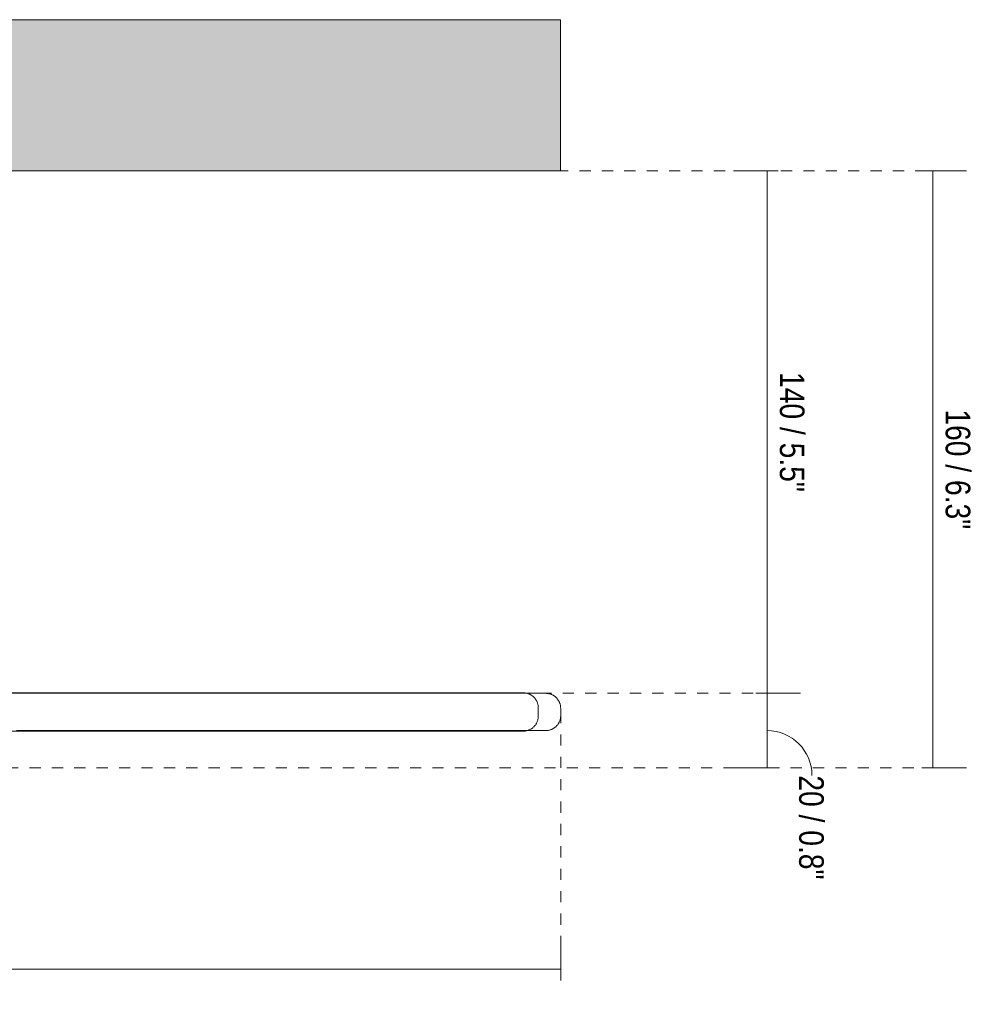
# Model space of a CAD drawing. Header units: millimetres. Extents: x 6395 to 8331, y 1657 to 6720.
# Tile 2 of 4: x 6650 to 6905, y 1777 to 2041. Entities that reach past the tile are written whole.
import ezdxf

# ---------------------------------------------------------------- set-up
doc = ezdxf.new("R2010")
doc.units = ezdxf.units.MM
doc.linetypes.add('Dash', pattern=[6, 3, -3])
for name, color, linetype, lineweight in [('Cotas', 7, 'Continuous', 9), ('Cotas-3', 7, 'Continuous', 9), ('Luminarias', 7, 'Continuous', 20), ('Techos', 7, 'Continuous', 9)]:
    doc.layers.add(name, color=color, linetype=linetype, lineweight=lineweight)
doc.layers.add('Lighthing Fixture Dim Grey Dash', color=7, linetype='Dash', lineweight=9, true_color=0xd2d2d2)
doc.styles.add('Arial Narrow', font='ARIALN.TTF', dxfattribs={"height": 6.6})
doc.dimstyles.new('FARO_-_2_2mm_Arial_Narrow_mm_Inch_Left_1', dxfattribs={"dimscale": 304.8, "dimtxt": 6.754644, "dimasz": 0, "dimexe": 0.029528, "dimexo": 0.0625, "dimgap": 0.004921, "dimtad": 1, "dimdec": 0, "dimzin": 0, "dimdsep": 46, "dimtxsty": 'Arial Narrow', "dimblk1": 'NONE', "dimblk2": 'NONE', "dimsah": 1, "dimcen": 0.09, "dimadec": 0, "dimazin": 0, "dimtfac": 1, "dimtdec": 4, "dimtix": 1, "dimtmove": 0, "dimatfit": 3, "dimfxl": 0.009843, "dimfxlon": 1, "dimtvp": 1, "dimtolj": 1, "dimtzin": 0, "dimarcsym": 2})
doc.dimstyles.new('FARO_-_2_2mm_Arial_Narrow_mm_Inch_Right', dxfattribs={"dimscale": 304.8, "dimtxt": 6.754644, "dimasz": 0, "dimexe": 0.029528, "dimexo": 0.0625, "dimgap": 0.004921, "dimtad": 1, "dimdec": 0, "dimzin": 0, "dimdsep": 46, "dimtxsty": 'Arial Narrow', "dimblk1": 'NONE', "dimblk2": 'NONE', "dimsah": 1, "dimcen": 0.09, "dimadec": 0, "dimazin": 0, "dimtfac": 1, "dimtdec": 4, "dimtix": 1, "dimtmove": 1, "dimatfit": 3, "dimfxl": 0.009843, "dimfxlon": 1, "dimtvp": 1, "dimtolj": 1, "dimtzin": 0, "dimarcsym": 2})
doc.dimstyles.new('FARO_-_2_2mm_Arial_Narrow_mm_Inch_Right_1', dxfattribs={"dimscale": 304.8, "dimtxt": 6.754644, "dimasz": 0, "dimexe": 0.029528, "dimexo": 0.0625, "dimgap": 0.004921, "dimtad": 1, "dimdec": 0, "dimzin": 0, "dimdsep": 46, "dimtxsty": 'Arial Narrow', "dimblk1": 'NONE', "dimblk2": 'NONE', "dimsah": 1, "dimcen": 0.09, "dimadec": 0, "dimazin": 0, "dimtfac": 1, "dimtdec": 4, "dimtix": 1, "dimtmove": 0, "dimatfit": 3, "dimfxl": 0.009843, "dimfxlon": 1, "dimtvp": 1, "dimtolj": 1, "dimtzin": 0, "dimarcsym": 2})

# ---------------------------------------------------------------- blocks, each defined once
blk = doc.blocks.new('COSTAS_TIPOS - 62174-78 COSTAS Wall_ceiling lamp black_Ratan ø400 H140-483619-Alzado_PDF')
at = {"layer": 'Luminarias'}
for p, q in [((6788.97, 1853.87), (6788.97, 1856.13)), ((6794.97, 1854), (6794.97, 1856))]:
    blk.add_line(p, q, dxfattribs=at)
at = {"layer": 'Luminarias', "flags": 128}
for points in [[(6784.97, 1860.13), (6784.82, 1860.13), (6784.36, 1860.13), (6783.6, 1860.13), (6782.54, 1860.13), (6781.18, 1860.13), (6779.52, 1860.13), (6777.57, 1860.13), (6775.32, 1860.13), (6772.79, 1860.13), (6769.97, 1860.13), (6766.87, 1860.13), (6763.5, 1860.13), (6759.85, 1860.13), (6755.95, 1860.13), (6751.78, 1860.13), (6747.37, 1860.13), (6742.71, 1860.13), (6737.81, 1860.13), (6732.69, 1860.13), (6727.34, 1860.13), (6721.79, 1860.13), (6716.03, 1860.13), (6710.07, 1860.13), (6703.94, 1860.13), (6697.63, 1860.13), (6691.15, 1860.13), (6684.52, 1860.13), (6677.75, 1860.13), (6670.84, 1860.13), (6663.82, 1860.13), (6656.68, 1860.13), (6649.44, 1860.13)], [(6647.48, 1860.13), (6654.74, 1860.13), (6661.9, 1860.13), (6668.96, 1860.13), (6675.9, 1860.13), (6682.71, 1860.13), (6689.38, 1860.13), (6695.89, 1860.13), (6702.25, 1860.13), (6708.44, 1860.13), (6714.44, 1860.13), (6720.25, 1860.13), (6725.86, 1860.13), (6731.27, 1860.13), (6736.45, 1860.13), (6741.41, 1860.13), (6746.13, 1860.13), (6750.62, 1860.13), (6754.85, 1860.13), (6758.83, 1860.13), (6762.54, 1860.13), (6765.99, 1860.13), (6769.16, 1860.13), (6772.06, 1860.13), (6774.67, 1860.13), (6776.99, 1860.13), (6779.02, 1860.13), (6780.76, 1860.13), (6782.2, 1860.13), (6783.35, 1860.13), (6784.19, 1860.13), (6784.72, 1860.13), (6784.96, 1860.13), (6784.97, 1860.13)], [(6784.97, 1860.13), (6785.13, 1860.12), (6785.29, 1860.11), (6785.45, 1860.1), (6785.61, 1860.08), (6785.76, 1860.05), (6785.92, 1860.01), (6786.07, 1859.97), (6786.23, 1859.92), (6786.38, 1859.87), (6786.53, 1859.81), (6786.67, 1859.75), (6786.82, 1859.67), (6786.96, 1859.6), (6787.09, 1859.52), (6787.23, 1859.43), (6787.36, 1859.34), (6787.48, 1859.24), (6787.61, 1859.13), (6787.72, 1859.03), (6787.84, 1858.91), (6787.95, 1858.8), (6788.05, 1858.68), (6788.15, 1858.55), (6788.25, 1858.42), (6788.33, 1858.29), (6788.42, 1858.15), (6788.5, 1858.01), (6788.57, 1857.87), (6788.64, 1857.72), (6788.7, 1857.58), (6788.75, 1857.43), (6788.8, 1857.27), (6788.84, 1857.12), (6788.88, 1856.96), (6788.91, 1856.81), (6788.93, 1856.65), (6788.95, 1856.49), (6788.96, 1856.33), (6788.97, 1856.17), (6788.97, 1856.13)], [(6790.97, 1860), (6790.81, 1860), (6790.34, 1860), (6789.56, 1860), (6788.47, 1860), (6787.06, 1860), (6785.35, 1860), (6783.34, 1860), (6781.02, 1860), (6778.4, 1860), (6775.5, 1860), (6772.3, 1860), (6768.82, 1860), (6765.06, 1860), (6761.03, 1860), (6756.73, 1860), (6752.18, 1860), (6747.37, 1860), (6742.32, 1860), (6737.04, 1860), (6731.52, 1860), (6725.79, 1860), (6719.85, 1860), (6713.71, 1860), (6707.38, 1860), (6700.87, 1860), (6694.19, 1860), (6687.35, 1860), (6680.36, 1860), (6673.24, 1860), (6665.99, 1860), (6658.63, 1860), (6651.16, 1860), (6643.61, 1860)], [(6785.8, 1860), (6786.63, 1860), (6788.12, 1860), (6789.29, 1860), (6790.16, 1860), (6790.72, 1860), (6790.96, 1860), (6790.97, 1860)], [(6790.97, 1860), (6791.13, 1860), (6791.29, 1859.99), (6791.45, 1859.97), (6791.61, 1859.95), (6791.76, 1859.92), (6791.92, 1859.89), (6792.07, 1859.84), (6792.23, 1859.8), (6792.38, 1859.74), (6792.53, 1859.68), (6792.67, 1859.62), (6792.82, 1859.55), (6792.96, 1859.47), (6793.09, 1859.39), (6793.23, 1859.3), (6793.36, 1859.21), (6793.48, 1859.11), (6793.61, 1859.01), (6793.72, 1858.9), (6793.84, 1858.79), (6793.95, 1858.67), (6794.05, 1858.55), (6794.15, 1858.42), (6794.25, 1858.29), (6794.33, 1858.16), (6794.42, 1858.02), (6794.5, 1857.89), (6794.57, 1857.74), (6794.64, 1857.6), (6794.7, 1857.45), (6794.75, 1857.3), (6794.8, 1857.15), (6794.84, 1856.99), (6794.88, 1856.84), (6794.91, 1856.68), (6794.93, 1856.52), (6794.95, 1856.36), (6794.96, 1856.2), (6794.97, 1856.04), (6794.97, 1856)], [(6788.97, 1853.87), (6788.97, 1853.71), (6788.96, 1853.55), (6788.94, 1853.39), (6788.92, 1853.24), (6788.89, 1853.08), (6788.85, 1852.92), (6788.81, 1852.77), (6788.77, 1852.61), (6788.71, 1852.46), (6788.65, 1852.32), (6788.59, 1852.17), (6788.52, 1852.03), (6788.44, 1851.89), (6788.36, 1851.75), (6788.27, 1851.61), (6788.18, 1851.48), (6788.08, 1851.36), (6787.98, 1851.24), (6787.87, 1851.12), (6787.76, 1851), (6787.64, 1850.89), (6787.52, 1850.79), (6787.39, 1850.69), (6787.26, 1850.6), (6787.13, 1850.51), (6786.99, 1850.42), (6786.85, 1850.35), (6786.71, 1850.27), (6786.57, 1850.21), (6786.42, 1850.14), (6786.27, 1850.09), (6786.12, 1850.04), (6785.96, 1850), (6785.81, 1849.96), (6785.65, 1849.93), (6785.49, 1849.91), (6785.33, 1849.89), (6785.17, 1849.88), (6785.01, 1849.87), (6784.97, 1849.87)], [(6794.97, 1854), (6794.97, 1853.84), (6794.96, 1853.68), (6794.94, 1853.52), (6794.92, 1853.36), (6794.89, 1853.21), (6794.85, 1853.05), (6794.81, 1852.89), (6794.77, 1852.74), (6794.71, 1852.59), (6794.65, 1852.44), (6794.59, 1852.3), (6794.52, 1852.15), (6794.44, 1852.01), (6794.36, 1851.88), (6794.27, 1851.74), (6794.18, 1851.61), (6794.08, 1851.48), (6793.98, 1851.36), (6793.87, 1851.24), (6793.76, 1851.13), (6793.64, 1851.02), (6793.52, 1850.92), (6793.39, 1850.82), (6793.26, 1850.72), (6793.13, 1850.63), (6792.99, 1850.55), (6792.85, 1850.47), (6792.71, 1850.4), (6792.57, 1850.33), (6792.42, 1850.27), (6792.27, 1850.22), (6792.12, 1850.17), (6791.96, 1850.13), (6791.81, 1850.09), (6791.65, 1850.06), (6791.49, 1850.03), (6791.33, 1850.02), (6791.17, 1850.01), (6791.01, 1850), (6790.97, 1850)], [(6649.13, 1850), (6656.62, 1850), (6664.01, 1850), (6671.29, 1850), (6678.45, 1850), (6685.48, 1850), (6692.36, 1850), (6699.08, 1850), (6705.64, 1850), (6712.02, 1850), (6718.21, 1850), (6724.21, 1850), (6730, 1850), (6735.57, 1850), (6740.92, 1850), (6746.03, 1850), (6750.91, 1850), (6755.53, 1850), (6759.9, 1850), (6764, 1850), (6767.83, 1850), (6771.39, 1850), (6774.66, 1850), (6777.65, 1850), (6780.34, 1850), (6782.74, 1850), (6784.84, 1850), (6786.63, 1850), (6788.12, 1850), (6789.29, 1850), (6790.16, 1850), (6790.72, 1850), (6790.96, 1850), (6790.97, 1850)], [(6647.48, 1849.87), (6654.74, 1849.87), (6661.9, 1849.87), (6668.96, 1849.87), (6675.9, 1849.87), (6682.71, 1849.87), (6689.38, 1849.87), (6695.89, 1849.87), (6702.25, 1849.87), (6708.44, 1849.87), (6714.44, 1849.87), (6720.25, 1849.87), (6725.86, 1849.87), (6731.27, 1849.87), (6736.45, 1849.87), (6741.41, 1849.87), (6746.13, 1849.87), (6750.62, 1849.87), (6754.85, 1849.87), (6758.83, 1849.87), (6762.54, 1849.87), (6765.99, 1849.87), (6769.16, 1849.87), (6772.06, 1849.87), (6774.67, 1849.87), (6776.99, 1849.87), (6779.02, 1849.87), (6780.76, 1849.87), (6782.2, 1849.87), (6783.35, 1849.87), (6784.19, 1849.87), (6784.72, 1849.87), (6784.96, 1849.87), (6784.97, 1849.87)], [(6784.97, 1849.87), (6784.82, 1849.87), (6784.36, 1849.87), (6783.6, 1849.87), (6782.54, 1849.87), (6781.18, 1849.87), (6779.52, 1849.87), (6777.57, 1849.87), (6775.32, 1849.87), (6772.79, 1849.87), (6769.97, 1849.87), (6766.87, 1849.87), (6763.5, 1849.87), (6759.85, 1849.87), (6755.95, 1849.87), (6751.78, 1849.87), (6747.37, 1849.87), (6742.71, 1849.87), (6737.81, 1849.87), (6732.69, 1849.87), (6727.34, 1849.87), (6721.79, 1849.87), (6716.03, 1849.87), (6710.07, 1849.87), (6703.94, 1849.87), (6697.63, 1849.87), (6691.15, 1849.87), (6684.52, 1849.87), (6677.75, 1849.87), (6670.84, 1849.87), (6663.82, 1849.87), (6656.68, 1849.87), (6649.44, 1849.87)], [(6790.97, 1850), (6790.81, 1850), (6790.34, 1850), (6789.56, 1850), (6788.47, 1850), (6787.06, 1850), (6785.88, 1850)]]:
    blk.add_lwpolyline(points, dxfattribs=at)
blk = doc.blocks.new('DIMBLOCK2-Alzado_PDF')
at = {"layer": 'Cotas-3', "color": 251, "true_color": 0x5b5b5b}
for p, q in [((6394.63, 1786.04), (6394.63, 1795.04)), ((6794.97, 1786.04), (6794.97, 1795.04)), ((6394.63, 1786.04), (6794.97, 1786.04)), ((6394.63, 1786.04), (6394.63, 1783.04)), ((6794.97, 1786.04), (6794.97, 1783.04))]:
    blk.add_line(p, q, dxfattribs=at)
at = {"layer": 'Cotas-3', "color": 0, "insert": (6573.68, 1796.07), "char_height": 6.6, "width": 50.692, "attachment_point": 1, "line_spacing_factor": 0.974696, "style": 'Arial Narrow'}
blk.add_mtext('Ø400 / 15.8"', dxfattribs=at)
blk = doc.blocks.new('_None')
blk = doc.blocks.new('DIMBLOCK3-Alzado_PDF')
at = {"layer": 'Cotas-3', "color": 251, "true_color": 0x5b5b5b}
for p, q in [((6850.29, 1860), (6847.29, 1860)), ((6850.29, 1840), (6850.29, 1860)), ((6850.29, 1860), (6859.29, 1860)), ((6850.29, 1840), (6841.29, 1840)), ((6850.29, 1840), (6853.29, 1840))]:
    blk.add_line(p, q, dxfattribs=at)
blk.add_ellipse((6850.29, 1838.01), major_axis=(12.03, 0), ratio=0.996997, start_param=0, end_param=1.570796, dxfattribs=at)
at = {"layer": 'Cotas-3', "color": 0, "insert": (6865.49, 1838.01), "char_height": 6.6, "width": 33.5802, "attachment_point": 1, "rotation": 270, "line_spacing_factor": 0.974696, "style": 'Arial Narrow'}
blk.add_mtext('20 / 0.8"', dxfattribs=at)
blk = doc.blocks.new('DIMBLOCK4-Alzado_PDF')
at = {"layer": 'Cotas-3', "color": 251, "true_color": 0x5b5b5b}
for p, q in [((6850.29, 2000), (6841.29, 2000)), ((6850.29, 1860), (6850.29, 2000)), ((6850.29, 2000), (6853.29, 2000)), ((6850.29, 1860), (6847.29, 1860)), ((6850.29, 1860), (6859.29, 1860))]:
    blk.add_line(p, q, dxfattribs=at)
at = {"layer": 'Cotas-3', "color": 0, "insert": (6860.32, 1946.08), "char_height": 6.6, "width": 38.598, "attachment_point": 1, "rotation": 270, "line_spacing_factor": 0.974696, "style": 'Arial Narrow'}
blk.add_mtext('140 / 5.5"', dxfattribs=at)
blk = doc.blocks.new('DIMBLOCK5-Alzado_PDF')
at = {"layer": 'Cotas-3', "color": 251, "true_color": 0x5b5b5b}
for p, q in [((6894.73, 2000), (6891.73, 2000)), ((6894.73, 1840), (6894.73, 2000)), ((6894.73, 2000), (6903.73, 2000)), ((6894.73, 1840), (6891.73, 1840)), ((6894.73, 1840), (6903.73, 1840))]:
    blk.add_line(p, q, dxfattribs=at)
at = {"layer": 'Cotas-3', "color": 0, "insert": (6904.76, 1936.08), "char_height": 6.6, "width": 38.598, "attachment_point": 1, "rotation": 270, "line_spacing_factor": 0.974696, "style": 'Arial Narrow'}
blk.add_mtext('160 / 6.3"', dxfattribs=at)

msp = doc.modelspace()

# ---------------------------------------------------------------- hatches: boundary and pattern name
at = {"layer": 'Techos', "true_color": 0xe8e8e8}
msp.add_hatch(color=254, dxfattribs=at).paths.add_polyline_path([(6394.95, 2000), (6794.95, 2000), (6794.95, 2040.5), (6394.95, 2040.5)])

# ---------------------------------------------------------------- linework, layer by layer
at = {"layer": 'Lighthing Fixture Dim Grey Dash'}
for p, q in [((6734.02, 2000), (6894.02, 2000)), ((6657.53, 1860), (6847.53, 1860)), ((6794.97, 1855), (6794.97, 1785)), ((6610.6, 1840), (6890.6, 1840))]:
    msp.add_line(p, q, dxfattribs=at)
at = {"layer": 'Techos'}
for p, q in [((6394.95, 2040.5), (6794.95, 2040.5)), ((6794.95, 2040.5), (6794.95, 2000)), ((6794.95, 2000), (6394.95, 2000))]:
    msp.add_line(p, q, dxfattribs=at)

# ---------------------------------------------------------------- block references
at = {"layer": 'Luminarias'}
msp.add_blockref('COSTAS_TIPOS - 62174-78 COSTAS Wall_ceiling lamp black_Ratan ø400 H140-483619-Alzado_PDF', (0, 0), dxfattribs=at)

# ---------------------------------------------------------------- dimensions: what is measured, and where the dimension line sits
at = {"layer": 'Cotas', "color": 251, "true_color": 0x5b5b5b}
for base, p1, p2, override, picture, middle in [((6850.29, 2000), (6847.29, 1860), (6853.29, 2000), {"dimtad": 4, "dimpost": '<>', "dimfxl": 140.128512}, 'DIMBLOCK4-Alzado_PDF', (6856.06, 1930)), ((6894.73, 2000), (6891.73, 1840), (6891.73, 2000), {"dimtad": 4, "dimpost": '<>', "dimfxl": 160}, 'DIMBLOCK5-Alzado_PDF', (6900.5, 1920))]:
    dim = msp.add_linear_dim(base=base, p1=p1, p2=p2, angle=90, dimstyle='FARO_-_2_2mm_Arial_Narrow_mm_Inch_Right_1', override=override, dxfattribs=at)
    dim.commit()
    dim.dimension.update_dxf_attribs({"geometry": picture, "text_midpoint": middle})
dim = msp.add_linear_dim(base=(6850.29, 1860), p1=(6853.29, 1840), p2=(6847.29, 1860), angle=90, dimstyle='FARO_-_2_2mm_Arial_Narrow_mm_Inch_Right', override={"dimtad": 4, "dimpost": '<>', "dimfxl": 20.880613}, dxfattribs=at)
dim.commit()
dim.dimension.update_dxf_attribs({"geometry": 'DIMBLOCK3-Alzado_PDF', "text_midpoint": (6861.09, 1821.22), "dimtype": 160, "text_rotation": 90})
dim = msp.add_linear_dim(base=(6794.97, 1786.04), p1=(6394.63, 1783.04), p2=(6794.97, 1783.04), text='Ø<>', dimstyle='FARO_-_2_2mm_Arial_Narrow_mm_Inch_Left_1', override={"dimpost": '<>', "dimfxl": 400.345205}, dxfattribs=at)
dim.commit()
dim.dimension.update_dxf_attribs({"geometry": 'DIMBLOCK2-Alzado_PDF', "text_midpoint": (6594.8, 1791.87)})

doc.saveas('drawing.dxf')
